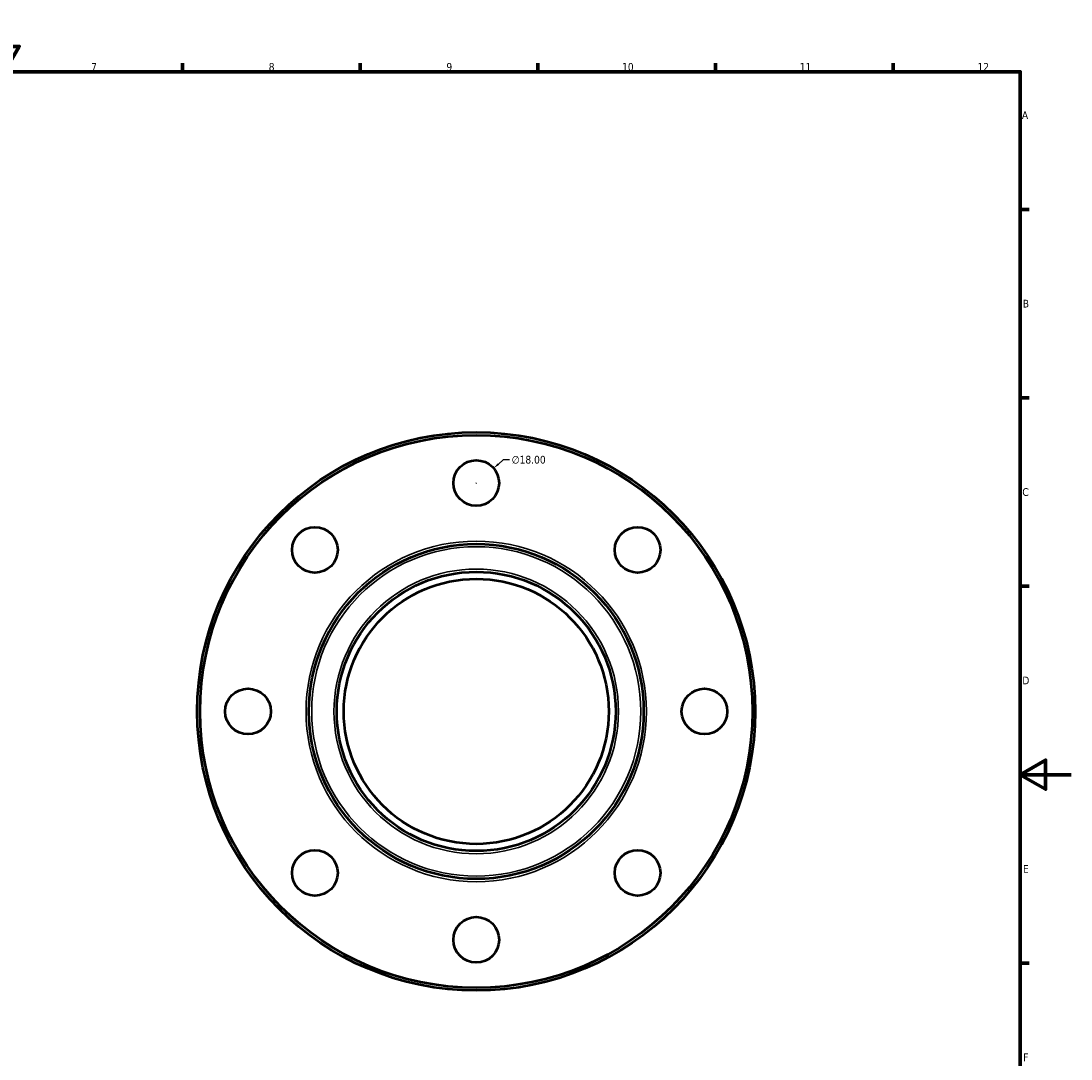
# Model space of a CAD drawing. Header units: millimetres. Extents: x -59 to 901, y -422 to 792.
# Tile 5 of 5: x 427 to 841, y 185 to 594. Entities that reach past the tile are written whole.
import ezdxf

# ---------------------------------------------------------------- set-up
doc = ezdxf.new("R2010")
doc.units = ezdxf.units.MM
for name, color, linetype, lineweight in [('Border (ANSI)', 7, 'Continuous', 70), ('Dimension (ANSI)', 7, 'Continuous', 25), ('Visible (ANSI)', 7, 'Continuous', 50), ('Visible Narrow (ANSI)', 7, 'Continuous', 35)]:
    doc.layers.add(name, color=color, linetype=linetype, lineweight=lineweight)
doc.styles.add('Note Text (ANSI)', font='tahoma.ttf')
doc.dimstyles.new('Default - mm (ANSI)', dxfattribs={"dimtxt": 3.048, "dimasz": 2.5, "dimexe": 3.175, "dimexo": 1.6002, "dimgap": 0.8, "dimtad": 0, "dimtoh": 1, "dimrnd": 1e-08, "dimzin": 4, "dimdsep": 46, "dimtxsty": 'Note Text (ANSI)', "dimcen": 0.09, "dimdle": 10, "dimclrd": 256, "dimclre": 256, "dimclrt": 256, "dimadec": 1, "dimazin": 1, "dimtfac": 1, "dimtofl": 0, "dimtmove": 0, "dimatfit": 3, "dimfxl": 1, "dimtolj": 1, "dimtzin": 4, "dimlwd": -1, "dimlwe": -1, "dimarcsym": 0})

# ---------------------------------------------------------------- blocks, each defined once
blk = doc.blocks.new('Borders Default Border')
at = {"layer": 'Border (ANSI)'}
for p, q in [((70.08, 574), (70.08, 577.45)), ((140.17, 574), (140.17, 577.45)), ((210.25, 574), (210.25, 577.45)), ((280.33, 574), (280.33, 577.45)), ((350.42, 574), (350.42, 577.45)), ((490.58, 574), (490.58, 577.45)), ((560.67, 574), (560.67, 577.45)), ((630.75, 574), (630.75, 577.45)), ((700.83, 574), (700.83, 577.45)), ((770.92, 574), (770.92, 577.45)), ((20, 519.75), (16.55, 519.75)), ((821, 519.75), (824.45, 519.75)), ((20, 445.5), (16.55, 445.5)), ((821, 445.5), (824.45, 445.5)), ((20, 371.25), (16.55, 371.25)), ((821, 371.25), (824.45, 371.25)), ((20, 222.75), (16.55, 222.75)), ((821, 222.75), (824.45, 222.75)), ((20, 148.5), (16.55, 148.5)), ((821, 148.5), (824.45, 148.5)), ((20, 74.25), (16.55, 74.25)), ((821, 74.25), (824.45, 74.25)), ((70.08, 20), (70.08, 16.55)), ((140.17, 20), (140.17, 16.55)), ((210.25, 20), (210.25, 16.55)), ((280.33, 20), (280.33, 16.55)), ((350.42, 20), (350.42, 16.55)), ((490.58, 20), (490.58, 16.55)), ((560.67, 20), (560.67, 16.55)), ((630.75, 20), (630.75, 16.55)), ((700.83, 20), (700.83, 16.55)), ((770.92, 20), (770.92, 16.55))]:
    blk.add_line(p, q, dxfattribs=at)
at = {"layer": 'Border (ANSI)', "flags": 128}
for points in [[(420.5, 594), (420.5, 574), (414.73, 584), (426.27, 584), (420.5, 574)], [(20, 20), (20, 574), (821, 574), (821, 20), (20, 20)], [(0, 297), (20, 297), (10, 302.77), (10, 291.23), (20, 297)], [(841, 297), (821, 297), (831, 302.77), (831, 291.23), (821, 297)], [(420.5, 0), (420.5, 20), (414.73, 10), (426.27, 10), (420.5, 20)]]:
    blk.add_lwpolyline(points, dxfattribs=at)
at = {"layer": 'Border (ANSI)', "attachment_point": 7, "style": 'Note Text (ANSI)'}
for s, insert, char_height in [('1', (34.35, 574.4), 3.05), ('2', (104.2, 574.4), 3.05), ('3', (174.26, 574.34), 3.05), ('4', (244.23, 574.4), 3.05), ('5', (314.48, 574.34), 3.05), ('6', (384.49, 574.34), 3.05), ('7', (454.6, 574.4), 3.05), ('8', (524.63, 574.33), 3.05), ('9', (594.7, 574.34), 3.05), ('10', (663.96, 574.34), 3.048), ('11', (734.04, 574.4), 3.048), ('12', (804.13, 574.4), 3.048), ('A', (16.78, 555.35), 3.05), ('A', (821.63, 555.35), 3.05), ('B', (17.15, 481.1), 3.05), ('B', (821.99, 481.1), 3.05), ('C', (16.95, 406.8), 3.05), ('C', (821.8, 406.8), 3.05), ('D', (16.96, 332.6), 3.05), ('D', (821.81, 332.6), 3.05), ('E', (17.21, 258.35), 3.05), ('E', (822.05, 258.35), 3.05), ('F', (17.29, 184.1), 3.05), ('F', (822.14, 184.1), 3.05), ('G', (16.81, 109.79), 3.05), ('G', (821.66, 109.79), 3.05), ('H', (16.97, 35.6), 3.05), ('H', (821.81, 35.6), 3.05), ('1', (34.35, 16.55), 3.05), ('2', (104.2, 16.55), 3.05), ('3', (174.26, 16.49), 3.05), ('4', (244.23, 16.55), 3.05), ('5', (314.48, 16.49), 3.05), ('6', (384.49, 16.49), 3.05), ('7', (454.6, 16.55), 3.05), ('8', (524.63, 16.48), 3.05), ('9', (594.7, 16.49), 3.05), ('10', (663.96, 16.49), 3.048), ('11', (734.04, 16.55), 3.048), ('12', (804.13, 16.55), 3.048)]:
    blk.add_mtext(s, dxfattribs=dict(at, insert=insert, char_height=char_height))
blk = doc.blocks.new('*D15')
at = {"layer": 'Defpoints', "color": 0, "transparency": 16777216}
for p in [(613.31, 417.77), (599.62, 406.09)]:
    blk.add_point(p, dxfattribs=at)
at = {"layer": 'Dimension (ANSI)', "transparency": 16777216}
for p, q in [((617.12, 421.01), (615.21, 419.39)), ((619.62, 421.01), (617.12, 421.01)), ((606.37, 411.93), (606.55, 411.93)), ((606.46, 411.84), (606.46, 412.02))]:
    blk.add_line(p, q, dxfattribs=at)
blk.add_solid([(614.94, 419.71), (615.48, 419.07), (613.31, 417.77)], dxfattribs=at)
at = {"layer": 'Dimension (ANSI)', "transparency": 16777216, "insert": (620.42, 422.65), "char_height": 3.048, "attachment_point": 1, "style": 'Note Text (ANSI)'}
blk.add_mtext('\\A1;∅18.00', dxfattribs=at)

msp = doc.modelspace()

# ---------------------------------------------------------------- linework, layer by layer
at = {"layer": 'Visible (ANSI)'}
for centre, radius in [((606.4637, 321.9274), 110), ((606.4637, 321.9274), 108.9), ((606.4637, 411.9274), 9), ((542.8241, 385.567), 9), ((670.1034, 385.567), 9), ((606.4637, 321.9274), 66), ((606.4637, 321.9274), 55), ((606.4637, 321.9274), 52.25), ((516.4637, 321.9274), 9), ((696.4637, 321.9274), 9), ((542.8241, 258.2878), 9), ((670.1034, 258.2878), 9), ((606.4637, 231.9274), 9)]:
    msp.add_circle(centre, radius, dxfattribs=at)
at = {"layer": 'Visible Narrow (ANSI)'}
for radius in [67.1, 64.9, 56.1]:
    msp.add_circle((606.4637, 321.9274), radius, dxfattribs=at)

# ---------------------------------------------------------------- block references
msp.add_blockref('Borders Default Border', (0, 0))

# ---------------------------------------------------------------- dimensions: what is measured, and where the dimension line sits
at = {"layer": 'Dimension (ANSI)'}
dim = msp.add_diameter_dim_2p(p1=(599.6162, 406.0869), p2=(613.3113, 417.7679), dimstyle='Default - mm (ANSI)', override={"dimtih": 1, "dimdec": 2, "dimlfac": 1, "dimtp": 0, "dimtm": 0, "dimtdec": 2}, dxfattribs=at)
dim.commit()
dim.dimension.update_dxf_attribs({"geometry": '*D15', "text_midpoint": (627.1119, 421.0126)})

doc.saveas('drawing.dxf')
